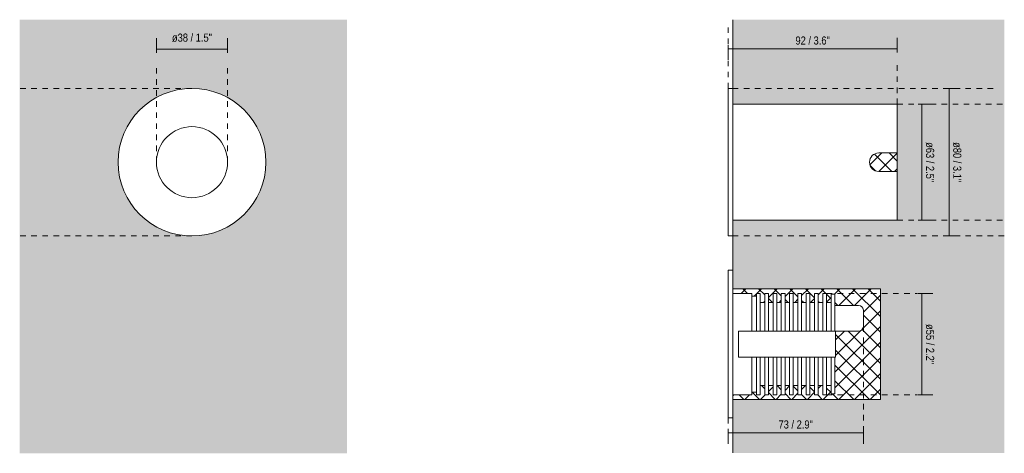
# Model space of a CAD drawing. Header units: millimetres. Extents: x -6673 to -6140, y 142 to 377.
import ezdxf

# ---------------------------------------------------------------- set-up
doc = ezdxf.new("R2010")
doc.units = ezdxf.units.MM
doc.linetypes.add('Dash', pattern=[6, 3, -3])
doc.layers.add('A-ANNO-DIMS', color=7, linetype='Dash', lineweight=9, true_color=0xd2d2d2)
for name, color, linetype, lineweight in [('A-ANNO-DIMS-2', 7, 'Continuous', 9), ('A-DETL-GENF', 7, 'Continuous', 9), ('A-WALL', 7, 'Continuous', 9), ('E-LITE-EQPM', 7, 'Continuous', 20)]:
    doc.layers.add(name, color=color, linetype=linetype, lineweight=lineweight)
doc.styles.add('Arial Narrow', font='ARIALN.TTF', dxfattribs={"height": 4.4})
doc.dimstyles.new('FARO_-_2_2mm_Arial_Narrow_mm_Inch_Left', dxfattribs={"dimscale": 304.8, "dimtxt": 4.503096, "dimasz": 0, "dimexe": 0.019685, "dimexo": 0.0625, "dimgap": 0.003281, "dimtad": 1, "dimdec": 0, "dimzin": 0, "dimdsep": 46, "dimtxsty": 'Arial Narrow', "dimblk1": 'NONE', "dimblk2": 'NONE', "dimsah": 1, "dimcen": 0.09, "dimadec": 0, "dimazin": 0, "dimtfac": 1, "dimtdec": 4, "dimtix": 1, "dimtmove": 2, "dimatfit": 3, "dimfxl": 0.006562, "dimfxlon": 1, "dimtvp": 1, "dimtolj": 1, "dimtzin": 0, "dimarcsym": 2})
doc.dimstyles.new('FARO_-_2_2mm_Arial_Narrow_mm_Inch_Right', dxfattribs={"dimscale": 304.8, "dimtxt": 4.503096, "dimasz": 0, "dimexe": 0.019685, "dimexo": 0.0625, "dimgap": 0.003281, "dimtad": 1, "dimdec": 0, "dimzin": 0, "dimdsep": 46, "dimtxsty": 'Arial Narrow', "dimblk1": 'NONE', "dimblk2": 'NONE', "dimsah": 1, "dimcen": 0.09, "dimadec": 0, "dimazin": 0, "dimtfac": 1, "dimtdec": 4, "dimtix": 1, "dimtmove": 0, "dimatfit": 3, "dimfxl": 0.006562, "dimfxlon": 1, "dimtvp": 1, "dimtolj": 1, "dimtzin": 0, "dimarcsym": 2})

# ---------------------------------------------------------------- blocks, each defined once
blk = doc.blocks.new('70728 - 70728 GRUND LED Inox recessed lamp 7W-606672-Alzado_PDF')
at = {"layer": 'E-LITE-EQPM'}
for p, q in [((-6586.48, 339.39), (-6586.44, 339.39)), ((-6583.03, 339.84), (-6582.98, 339.85)), ((-6576.01, 339.85), (-6575.97, 339.84)), ((-6572.55, 339.39), (-6572.52, 339.39)), ((-6586.44, 260.61), (-6586.48, 260.61)), ((-6582.98, 260.15), (-6583.03, 260.16)), ((-6575.97, 260.16), (-6576.01, 260.15)), ((-6572.52, 260.61), (-6572.55, 260.61))]:
    blk.add_line(p, q, dxfattribs=at)
blk = doc.blocks.new('70728 - 70728 GRUND LED Inox recessed lamp 7W-606672-Lateral_PDF')
at = {"layer": 'E-LITE-EQPM'}
blk.add_line((-3279.86, 331.5), (-3279.86, 331.5), dxfattribs=at)
blk = doc.blocks.new('DIMBLOCK1-Alzado_PDF')
at = {"layer": 'A-ANNO-DIMS-2', "color": 251, "true_color": 0x5b5b5b, "transparency": 16777216}
for p, q in [((-6598.74, 359.23), (-6598.74, 367.23)), ((-6560.25, 359.23), (-6560.25, 367.23)), ((-6598.74, 361.23), (-6560.25, 361.23)), ((-6598.74, 361.23), (-6598.74, 359.23)), ((-6560.25, 361.23), (-6560.25, 359.23))]:
    blk.add_line(p, q, dxfattribs=at)
at = {"layer": 'A-ANNO-DIMS-2', "color": 0, "transparency": 16777216, "insert": (-6590.36, 369.69), "char_height": 4.4, "width": 26.0751, "attachment_point": 1, "line_spacing_factor": 0.974696, "style": 'Arial Narrow'}
blk.add_mtext('ø38 / 1.5"', dxfattribs=at)
blk = doc.blocks.new('_None')
blk = doc.blocks.new('DIMBLOCK2-Lateral_PDF')
at = {"layer": 'A-ANNO-DIMS-2', "color": 251, "true_color": 0x5b5b5b, "transparency": 16777216}
for p, q in [((-6186.29, 228.92), (-6178.29, 228.92)), ((-6184.29, 228.92), (-6186.29, 228.92)), ((-6184.29, 228.92), (-6184.29, 173.92)), ((-6186.29, 173.92), (-6178.29, 173.92)), ((-6184.29, 173.92), (-6186.29, 173.92))]:
    blk.add_line(p, q, dxfattribs=at)
at = {"layer": 'A-ANNO-DIMS-2', "color": 0, "transparency": 16777216, "insert": (-6177.6, 212.28), "char_height": 4.4, "width": 26.0751, "attachment_point": 1, "rotation": 270, "line_spacing_factor": 0.974696, "style": 'Arial Narrow'}
blk.add_mtext('ø55 / 2.2"', dxfattribs=at)
blk = doc.blocks.new('DIMBLOCK3-Lateral_PDF')
at = {"layer": 'A-ANNO-DIMS-2', "color": 251, "true_color": 0x5b5b5b, "transparency": 16777216}
for p, q in [((-6184.29, 331.48), (-6186.29, 331.48)), ((-6184.79, 331.48), (-6178.29, 331.48)), ((-6184.29, 331.48), (-6184.29, 268.5)), ((-6184.29, 268.5), (-6186.29, 268.5)), ((-6184.79, 268.5), (-6178.29, 268.5))]:
    blk.add_line(p, q, dxfattribs=at)
at = {"layer": 'A-ANNO-DIMS-2', "color": 0, "transparency": 16777216, "insert": (-6177.6, 310.85), "char_height": 4.4, "width": 26.0751, "attachment_point": 1, "rotation": 270, "line_spacing_factor": 0.974696, "style": 'Arial Narrow'}
blk.add_mtext('ø63 / 2.5"', dxfattribs=at)
blk = doc.blocks.new('DIMBLOCK4-Lateral_PDF')
at = {"layer": 'A-ANNO-DIMS-2', "color": 251, "true_color": 0x5b5b5b, "transparency": 16777216}
for p, q in [((-6289.16, 155.39), (-6289.16, 147.39)), ((-6289.16, 153.39), (-6289.16, 155.39)), ((-6215.94, 155.39), (-6215.94, 147.39)), ((-6215.94, 153.39), (-6215.94, 155.39)), ((-6289.16, 153.39), (-6215.94, 153.39))]:
    blk.add_line(p, q, dxfattribs=at)
at = {"layer": 'A-ANNO-DIMS-2', "color": 0, "transparency": 16777216, "insert": (-6261.88, 160.08), "char_height": 4.4, "width": 22.3868, "attachment_point": 1, "line_spacing_factor": 0.974696, "style": 'Arial Narrow'}
blk.add_mtext('73 / 2.9"', dxfattribs=at)
blk = doc.blocks.new('DIMBLOCK5-Lateral_PDF')
at = {"layer": 'A-ANNO-DIMS-2', "color": 251, "true_color": 0x5b5b5b, "transparency": 16777216}
for p, q in [((-6289.17, 361.44), (-6289.17, 363.44)), ((-6197.57, 359.44), (-6197.57, 367.44)), ((-6289.17, 361.94), (-6289.17, 355.44)), ((-6197.57, 361.44), (-6289.17, 361.44)), ((-6197.57, 361.44), (-6197.57, 359.44))]:
    blk.add_line(p, q, dxfattribs=at)
at = {"layer": 'A-ANNO-DIMS-2', "color": 0, "transparency": 16777216, "insert": (-6252.7, 368.13), "char_height": 4.4, "width": 22.3868, "attachment_point": 1, "line_spacing_factor": 0.974696, "style": 'Arial Narrow'}
blk.add_mtext('92 / 3.6"', dxfattribs=at)
blk = doc.blocks.new('DIMBLOCK6-Lateral_PDF')
at = {"layer": 'A-ANNO-DIMS-2', "color": 251, "true_color": 0x5b5b5b, "transparency": 16777216}
for p, q in [((-6169.55, 340), (-6171.55, 340)), ((-6170.05, 340), (-6163.55, 340)), ((-6169.55, 340), (-6169.55, 260)), ((-6169.55, 260), (-6171.55, 260)), ((-6170.05, 260), (-6163.55, 260))]:
    blk.add_line(p, q, dxfattribs=at)
at = {"layer": 'A-ANNO-DIMS-2', "color": 0, "transparency": 16777216, "insert": (-6162.86, 310.86), "char_height": 4.4, "width": 26.0751, "attachment_point": 1, "rotation": 270, "line_spacing_factor": 0.974696, "style": 'Arial Narrow'}
blk.add_mtext('ø80 / 3.1"', dxfattribs=at)

msp = doc.modelspace()

# ---------------------------------------------------------------- hatches: boundary and pattern name
at = {"layer": 'A-DETL-GENF', "true_color": 0xeaeaea}
h = msp.add_hatch(dxfattribs=at)
h.set_pattern_fill('FP_1', color=254, style=0, pattern_type=2)
h.set_pattern_definition([(45, (-5945.2156, 277.281), (-4.24264, 4.24264), []), (135, (-5945.2156, 277.281), (-4.24264, -4.24264), [])])
h.paths.add_polyline_path([(-6206.66, 171.42), (-6206.66, 231.42), (-6286.66, 231.42), (-6286.66, 228.9), (-6276.36, 228.9), (-6276.36, 227.39), (-6273.86, 227.39), (-6273.86, 228.92), (-6271.86, 228.92), (-6271.86, 223.93), (-6269.36, 223.93), (-6269.36, 228.92), (-6267.36, 228.92), (-6267.36, 223.93), (-6264.86, 223.93), (-6264.86, 228.92), (-6262.86, 228.92), (-6262.86, 223.93), (-6260.36, 223.93), (-6260.36, 228.92), (-6258.36, 228.92), (-6258.36, 223.93), (-6255.86, 223.93), (-6255.86, 228.92), (-6253.86, 228.92), (-6253.86, 223.93), (-6251.36, 223.93), (-6251.36, 228.92), (-6249.36, 228.92), (-6249.36, 223.93), (-6246.86, 223.93), (-6246.86, 228.92), (-6244.86, 228.92), (-6244.86, 223.93), (-6242.36, 223.93), (-6242.36, 228.92), (-6240.36, 228.92), (-6240.36, 223.93), (-6237.86, 223.93), (-6237.86, 228.92), (-6235.86, 228.92), (-6235.86, 223.93), (-6233.36, 223.93), (-6233.36, 228.45), (-6231.36, 228.45), (-6231.36, 222.42), (-6218.54, 222.42), (-6217.86, 222.33), (-6217.24, 222.07), (-6216.7, 221.66), (-6216.28, 221.12), (-6216.03, 220.49), (-6215.94, 219.82), (-6215.94, 211.02), (-6216.03, 210.35), (-6216.28, 209.72), (-6216.7, 209.18), (-6217.24, 208.77), (-6217.86, 208.51), (-6218.54, 208.42), (-6230.96, 208.42), (-6230.96, 194.42), (-6231.36, 194.42), (-6231.36, 174.39), (-6233.36, 174.39), (-6233.36, 178.91), (-6235.86, 178.91), (-6235.86, 173.92), (-6237.86, 173.92), (-6237.86, 178.91), (-6240.36, 178.91), (-6240.36, 173.92), (-6242.36, 173.92), (-6242.36, 178.91), (-6244.86, 178.91), (-6244.86, 173.92), (-6246.86, 173.92), (-6246.86, 178.91), (-6249.36, 178.91), (-6249.36, 173.92), (-6251.36, 173.92), (-6251.36, 178.91), (-6253.86, 178.91), (-6253.86, 173.92), (-6255.86, 173.92), (-6255.86, 178.91), (-6258.36, 178.91), (-6258.36, 173.92), (-6260.36, 173.92), (-6260.36, 178.91), (-6262.86, 178.91), (-6262.86, 173.92), (-6264.86, 173.92), (-6264.86, 178.91), (-6267.36, 178.91), (-6267.36, 173.92), (-6269.36, 173.92), (-6269.36, 178.91), (-6271.86, 178.91), (-6271.86, 173.92), (-6273.86, 173.94), (-6273.86, 175.45), (-6276.36, 175.45), (-6276.36, 173.94), (-6286.66, 173.94), (-6286.66, 171.42), (-6221.46, 171.42)], flags=0)
h.paths.add_polyline_path([(-6197.57, 295), (-6197.57, 305), (-6207.57, 305), (-6208.86, 304.83), (-6210.07, 304.33), (-6211.1, 303.54), (-6211.9, 302.5), (-6212.4, 301.29), (-6212.57, 300), (-6212.4, 298.71), (-6211.9, 297.5), (-6211.1, 296.46), (-6210.07, 295.67), (-6208.86, 295.17), (-6207.57, 295), (-6201, 295)], flags=0)
at = {"layer": 'A-WALL', "true_color": 0xf7f7f7}
h = msp.add_hatch(color=7, dxfattribs=at)
h.paths.add_polyline_path([(-6495.64, 142.24), (-6495.64, 377.22), (-6672.8, 377.22), (-6672.8, 142.24)], flags=0)
h.paths.add_polyline_path([(-6579.5, 260), (-6583.07, 260.16), (-6586.48, 260.62), (-6589.85, 261.36), (-6593.18, 262.41), (-6596.41, 263.76), (-6599.5, 265.36), (-6602.47, 267.26), (-6605.24, 269.39), (-6607.78, 271.72), (-6610.16, 274.32), (-6612.27, 277.07), (-6614.14, 280), (-6615.76, 283.13), (-6617.09, 286.33), (-6618.13, 289.65), (-6618.89, 293.09), (-6619.34, 296.52), (-6619.49, 300), (-6619.34, 303.52), (-6618.88, 306.97), (-6618.13, 310.35), (-6617.07, 313.71), (-6615.74, 316.92), (-6614.14, 320), (-6612.24, 322.97), (-6610.13, 325.72), (-6607.78, 328.28), (-6605.21, 330.64), (-6602.43, 332.77), (-6599.5, 334.64), (-6596.4, 336.25), (-6593.17, 337.59), (-6589.85, 338.64), (-6586.44, 339.39), (-6582.98, 339.85), (-6579.5, 340), (-6575.94, 339.84), (-6572.51, 339.38), (-6569.14, 338.64), (-6565.81, 337.59), (-6562.58, 336.24), (-6559.5, 334.64), (-6556.52, 332.74), (-6553.78, 330.63), (-6551.21, 328.28), (-6548.85, 325.71), (-6546.72, 322.93), (-6544.86, 320), (-6543.24, 316.9), (-6541.9, 313.64), (-6540.86, 310.35), (-6540.1, 306.95), (-6539.65, 303.44), (-6539.5, 300), (-6539.65, 296.49), (-6540.11, 293.03), (-6540.86, 289.65), (-6541.91, 286.32), (-6543.25, 283.08), (-6544.86, 280), (-6546.75, 277.03), (-6548.86, 274.28), (-6551.21, 271.72), (-6553.78, 269.36), (-6556.56, 267.23), (-6559.5, 265.36), (-6562.59, 263.75), (-6565.82, 262.41), (-6569.14, 261.36), (-6572.55, 260.61), (-6576.01, 260.15), (-6576.98, 260.11)], flags=0)
msp.add_hatch(color=7, dxfattribs=at).paths.add_polyline_path([(-6206.66, 142.43), (-6139.61, 142.43), (-6139.61, 377.17), (-6286.67, 377.17), (-6286.67, 331.5), (-6197.57, 331.5), (-6197.57, 268.5), (-6286.67, 268.5), (-6286.66, 231.42), (-6206.66, 231.42), (-6206.66, 171.42), (-6286.66, 171.42), (-6286.66, 142.43), (-6221.46, 142.43)], flags=0)

# ---------------------------------------------------------------- linework, layer by layer
at = {"layer": 'A-ANNO-DIMS'}
for p, q in [((-6289.17, 340), (-6289.17, 375.5)), ((-6598.74, 300), (-6598.74, 354)), ((-6560.25, 300), (-6560.25, 354)), ((-6197.57, 331.48), (-6197.57, 353.5)), ((-6579.5, 340), (-6672.8, 340)), ((-6286.67, 340), (-6144.67, 340)), ((-6197.57, 331.48), (-6139.61, 331.48)), ((-6197.57, 268.5), (-6139.61, 268.5)), ((-6579.5, 260), (-6672.8, 260)), ((-6286.67, 260), (-6139.61, 260)), ((-6235.86, 228.92), (-6186.67, 228.92)), ((-6215.94, 211.02), (-6215.94, 153.92)), ((-6235.86, 173.92), (-6186.67, 173.92)), ((-6289.16, 161.42), (-6289.16, 153.92))]:
    msp.add_line(p, q, dxfattribs=at)
at = {"layer": 'A-WALL', "color": 253, "true_color": 0xaaaaaa}
for p, q in [((-6286.67, 340), (-6286.67, 377.17)), ((-6286.67, 241.42), (-6286.67, 260)), ((-6286.67, 142.43), (-6286.67, 161.42))]:
    msp.add_line(p, q, dxfattribs=at)
at = {"layer": 'E-LITE-EQPM'}
for p, q in [((-6289.17, 340), (-6289.17, 260)), ((-6286.67, 340), (-6289.17, 340)), ((-6286.67, 260), (-6286.67, 340)), ((-6197.57, 331.48), (-6286.67, 331.48)), ((-6197.57, 305), (-6197.57, 331.48)), ((-6207.57, 305), (-6197.57, 305)), ((-6197.57, 295), (-6207.57, 295)), ((-6197.57, 268.5), (-6197.57, 295)), ((-6286.67, 268.5), (-6197.57, 268.5)), ((-6289.17, 260), (-6286.67, 260)), ((-6286.66, 241.42), (-6289.16, 241.42)), ((-6289.16, 241.42), (-6289.16, 161.42)), ((-6286.66, 161.42), (-6286.66, 241.42)), ((-6276.36, 228.9), (-6286.66, 228.9)), ((-6276.36, 227.39), (-6276.36, 228.9)), ((-6273.86, 227.39), (-6276.36, 227.39)), ((-6276.36, 227.39), (-6276.36, 208.42)), ((-6271.86, 228.92), (-6273.86, 228.92)), ((-6273.86, 228.92), (-6273.86, 227.39)), ((-6273.86, 208.42), (-6273.86, 227.39)), ((-6271.86, 223.93), (-6271.86, 228.92)), ((-6267.36, 228.92), (-6269.36, 228.92)), ((-6269.36, 228.92), (-6269.36, 223.93)), ((-6267.36, 223.93), (-6267.36, 228.92)), ((-6262.86, 228.92), (-6264.86, 228.92)), ((-6264.86, 228.92), (-6264.86, 223.93)), ((-6262.86, 223.93), (-6262.86, 228.92)), ((-6258.36, 228.92), (-6260.36, 228.92)), ((-6260.36, 228.92), (-6260.36, 223.93)), ((-6258.36, 223.93), (-6258.36, 228.92)), ((-6253.86, 228.92), (-6255.86, 228.92)), ((-6255.86, 228.92), (-6255.86, 223.93)), ((-6253.86, 223.93), (-6253.86, 228.92)), ((-6249.36, 228.92), (-6251.36, 228.92)), ((-6251.36, 228.92), (-6251.36, 223.93)), ((-6249.36, 223.93), (-6249.36, 228.92)), ((-6244.86, 228.92), (-6246.86, 228.92)), ((-6246.86, 228.92), (-6246.86, 223.93)), ((-6244.86, 223.93), (-6244.86, 228.92)), ((-6240.36, 228.92), (-6242.36, 228.92)), ((-6242.36, 228.92), (-6242.36, 223.93)), ((-6240.36, 223.93), (-6240.36, 228.92)), ((-6235.86, 228.92), (-6237.86, 228.92)), ((-6237.86, 228.92), (-6237.86, 223.93)), ((-6235.86, 223.93), (-6235.86, 228.92)), ((-6231.36, 228.45), (-6233.36, 228.45)), ((-6233.36, 228.45), (-6233.36, 223.93)), ((-6231.36, 222.42), (-6231.36, 228.45)), ((-6269.36, 223.93), (-6271.86, 223.93)), ((-6271.86, 223.93), (-6271.86, 208.42)), ((-6269.36, 208.42), (-6269.36, 223.93)), ((-6264.86, 223.93), (-6267.36, 223.93)), ((-6267.36, 223.93), (-6267.36, 208.42)), ((-6264.86, 208.42), (-6264.86, 223.93)), ((-6260.36, 223.93), (-6262.86, 223.93)), ((-6262.86, 223.93), (-6262.86, 208.42)), ((-6260.36, 208.42), (-6260.36, 223.93)), ((-6255.86, 223.93), (-6258.36, 223.93)), ((-6258.36, 223.93), (-6258.36, 208.42)), ((-6255.86, 208.42), (-6255.86, 223.93)), ((-6251.36, 223.93), (-6253.86, 223.93)), ((-6253.86, 223.93), (-6253.86, 208.42)), ((-6251.36, 208.42), (-6251.36, 223.93)), ((-6246.86, 223.93), (-6249.36, 223.93)), ((-6249.36, 223.93), (-6249.36, 208.42)), ((-6246.86, 208.42), (-6246.86, 223.93)), ((-6242.36, 223.93), (-6244.86, 223.93)), ((-6244.86, 223.93), (-6244.86, 208.42)), ((-6242.36, 208.42), (-6242.36, 223.93)), ((-6237.86, 223.93), (-6240.36, 223.93)), ((-6240.36, 223.93), (-6240.36, 208.42)), ((-6237.86, 208.42), (-6237.86, 223.93)), ((-6233.36, 223.93), (-6235.86, 223.93)), ((-6235.86, 223.93), (-6235.86, 208.42)), ((-6233.36, 208.42), (-6233.36, 223.93)), ((-6218.54, 222.42), (-6231.36, 222.42)), ((-6231.36, 222.42), (-6231.36, 208.42)), ((-6215.94, 211.02), (-6215.94, 219.82)), ((-6283.48, 208.42), (-6283.48, 194.42)), ((-6230.96, 208.42), (-6283.48, 208.42)), ((-6230.96, 208.42), (-6218.54, 208.42)), ((-6230.96, 194.42), (-6230.96, 208.42)), ((-6283.48, 194.42), (-6230.96, 194.42)), ((-6276.36, 194.42), (-6276.36, 175.45)), ((-6273.86, 175.45), (-6273.86, 194.42)), ((-6271.86, 194.42), (-6271.86, 178.91)), ((-6269.36, 178.91), (-6269.36, 194.42)), ((-6267.36, 194.42), (-6267.36, 178.91)), ((-6264.86, 178.91), (-6264.86, 194.42)), ((-6262.86, 194.42), (-6262.86, 178.91)), ((-6260.36, 178.91), (-6260.36, 194.42)), ((-6258.36, 194.42), (-6258.36, 178.91)), ((-6255.86, 178.91), (-6255.86, 194.42)), ((-6253.86, 194.42), (-6253.86, 178.91)), ((-6251.36, 178.91), (-6251.36, 194.42)), ((-6249.36, 194.42), (-6249.36, 178.91)), ((-6246.86, 178.91), (-6246.86, 194.42)), ((-6244.86, 194.42), (-6244.86, 178.91)), ((-6242.36, 178.91), (-6242.36, 194.42)), ((-6240.36, 194.42), (-6240.36, 178.91)), ((-6237.86, 178.91), (-6237.86, 194.42)), ((-6235.86, 194.42), (-6235.86, 178.91)), ((-6233.36, 178.91), (-6233.36, 194.42)), ((-6231.36, 174.39), (-6231.36, 194.42)), ((-6271.86, 173.92), (-6271.86, 178.91)), ((-6271.86, 178.91), (-6269.36, 178.91)), ((-6269.36, 178.91), (-6269.36, 173.92)), ((-6267.36, 173.92), (-6267.36, 178.91)), ((-6267.36, 178.91), (-6264.86, 178.91)), ((-6264.86, 178.91), (-6264.86, 173.92)), ((-6262.86, 173.92), (-6262.86, 178.91)), ((-6262.86, 178.91), (-6260.36, 178.91)), ((-6260.36, 178.91), (-6260.36, 173.92)), ((-6258.36, 173.92), (-6258.36, 178.91)), ((-6258.36, 178.91), (-6255.86, 178.91)), ((-6255.86, 178.91), (-6255.86, 173.92)), ((-6253.86, 173.92), (-6253.86, 178.91)), ((-6253.86, 178.91), (-6251.36, 178.91)), ((-6251.36, 178.91), (-6251.36, 173.92)), ((-6249.36, 173.92), (-6249.36, 178.91)), ((-6249.36, 178.91), (-6246.86, 178.91)), ((-6246.86, 178.91), (-6246.86, 173.92)), ((-6244.86, 173.92), (-6244.86, 178.91)), ((-6244.86, 178.91), (-6242.36, 178.91)), ((-6242.36, 178.91), (-6242.36, 173.92)), ((-6240.36, 173.92), (-6240.36, 178.91)), ((-6240.36, 178.91), (-6237.86, 178.91)), ((-6237.86, 178.91), (-6237.86, 173.92)), ((-6235.86, 173.92), (-6235.86, 178.91)), ((-6235.86, 178.91), (-6233.36, 178.91)), ((-6233.36, 178.91), (-6233.36, 174.39)), ((-6286.66, 173.94), (-6276.36, 173.94)), ((-6276.36, 173.94), (-6276.36, 175.45)), ((-6276.36, 175.45), (-6273.86, 175.45)), ((-6273.86, 175.45), (-6273.86, 173.92)), ((-6273.86, 173.92), (-6271.86, 173.92)), ((-6269.36, 173.92), (-6267.36, 173.92)), ((-6264.86, 173.92), (-6262.86, 173.92)), ((-6260.36, 173.92), (-6258.36, 173.92)), ((-6255.86, 173.92), (-6253.86, 173.92)), ((-6251.36, 173.92), (-6249.36, 173.92)), ((-6246.86, 173.92), (-6244.86, 173.92)), ((-6242.36, 173.92), (-6240.36, 173.92)), ((-6237.86, 173.92), (-6235.86, 173.92)), ((-6233.36, 174.39), (-6231.36, 174.39)), ((-6289.16, 161.42), (-6286.66, 161.42))]:
    msp.add_line(p, q, dxfattribs=at)
at = {"layer": 'E-LITE-EQPM', "color": 254, "true_color": 0xd2d2d2}
for p, q in [((-6197.57, 295), (-6197.57, 305)), ((-6206.66, 231.42), (-6286.66, 231.42)), ((-6206.66, 171.42), (-6206.66, 231.42)), ((-6286.66, 171.42), (-6206.66, 171.42))]:
    msp.add_line(p, q, dxfattribs=at)
at = {"layer": 'E-LITE-EQPM'}
for centre, radius, start, end in [((-6579.5, 300), 40, 90, 270), ((-6579.5, 300), 40, 270, 90), ((-6579.5, 300), 19.25, 90, 270), ((-6579.5, 300), 19.25, 270, 90), ((-6207.57, 300), 5, 90, 270), ((-6218.54, 219.82), 2.6, 360, 90), ((-6218.54, 211.02), 2.6, 270, 0)]:
    msp.add_arc(centre, radius, start, end, dxfattribs=at)

# ---------------------------------------------------------------- block references
for name, p in [('70728 - 70728 GRUND LED Inox recessed lamp 7W-606672-Alzado_PDF', (0, 0)), ('70728 - 70728 GRUND LED Inox recessed lamp 7W-606672-Lateral_PDF', (-2917.71, 0))]:
    msp.add_blockref(name, p, dxfattribs=at)

# ---------------------------------------------------------------- dimensions: what is measured, and where the dimension line sits
at = {"layer": 'A-ANNO-DIMS', "color": 251, "linetype": 'Continuous', "true_color": 0x5b5b5b}
dim = msp.add_linear_dim(base=(-6560.25, 361.23), p1=(-6598.74, 359.23), p2=(-6560.25, 359.23), text='ø<>', dimstyle='FARO_-_2_2mm_Arial_Narrow_mm_Inch_Left', override={"dimpost": '<>', "dimfxl": 38.494653}, dxfattribs=at)
dim.commit()
dim.dimension.update_dxf_attribs({"geometry": 'DIMBLOCK1-Alzado_PDF', "text_midpoint": (-6577.32, 366.76), "dimtype": 160})
for base, p1, p2, override, picture, middle in [((-6289.17, 361.44), (-6197.57, 359.44), (-6289.17, 363.44), {"dimpost": '<>', "dimfxl": 91.687295}, 'DIMBLOCK5-Lateral_PDF', (-6243.37, 365.29)), ((-6215.94, 153.39), (-6289.16, 155.39), (-6215.94, 155.39), {"dimpost": '<>', "dimfxl": 73.228236}, 'DIMBLOCK4-Lateral_PDF', (-6252.55, 157.24))]:
    dim = msp.add_linear_dim(base=base, p1=p1, p2=p2, dimstyle='FARO_-_2_2mm_Arial_Narrow_mm_Inch_Right', override=override, dxfattribs=at)
    dim.commit()
    dim.dimension.update_dxf_attribs({"geometry": picture, "text_midpoint": middle})
for base, p1, p2, override, picture, middle in [((-6169.55, 260), (-6171.55, 340), (-6171.55, 260), {"dimtad": 4, "dimpost": '<>', "dimfxl": 79.998008}, 'DIMBLOCK6-Lateral_PDF', (-6165.7, 300)), ((-6184.29, 268.5), (-6186.29, 331.48), (-6186.29, 268.5), {"dimtad": 4, "dimpost": '<>', "dimfxl": 62.975941}, 'DIMBLOCK3-Lateral_PDF', (-6180.44, 299.99)), ((-6184.29, 173.92), (-6186.29, 228.92), (-6186.29, 173.92), {"dimtad": 4, "dimpost": '<>', "dimfxl": 54.997341}, 'DIMBLOCK2-Lateral_PDF', (-6180.44, 201.42))]:
    dim = msp.add_linear_dim(base=base, p1=p1, p2=p2, angle=90, text='ø<>', dimstyle='FARO_-_2_2mm_Arial_Narrow_mm_Inch_Right', override=override, dxfattribs=at)
    dim.commit()
    dim.dimension.update_dxf_attribs({"geometry": picture, "text_midpoint": middle})

doc.saveas('drawing.dxf')
